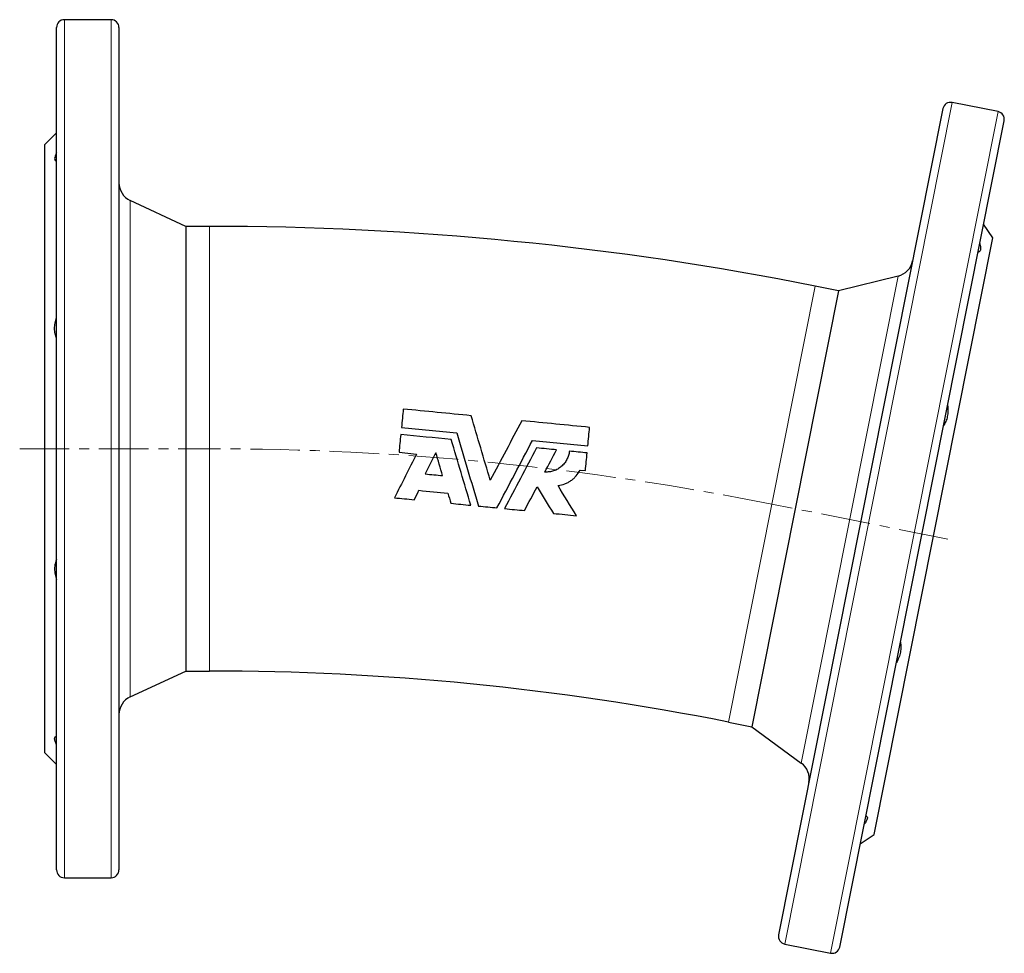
# Model space of a CAD drawing. Header units: millimetres. Extents: x 109 to 743, y 37 to 572.
# Tile 3 of 4: x 109 to 361, y 328 to 567. Entities that reach past the tile are written whole.
import ezdxf

# ---------------------------------------------------------------- set-up
doc = ezdxf.new("R2010")
doc.units = ezdxf.units.MM
doc.linetypes.add('CENTERX2', pattern=[20.32, 12.7, -2.54, 2.54, -2.54])
doc.layers.add('FORMAT', color=7, linetype='Continuous')

msp = doc.modelspace()

# ---------------------------------------------------------------- linework, layer by layer
at = {"color": 7, "linetype": 'Continuous', "lineweight": 25}
for p, q in [((132.2, 566.91), (120.2, 566.91)), ((118.2, 348.91), (118.2, 564.91)), ((134.2, 564.91), (134.2, 456.91)), ((359.54, 543.34), (347.78, 545.68)), ((345.42, 544.11), (303.28, 332.26)), ((318.98, 329.14), (361.12, 540.99)), ((118.2, 537.91), (115.2, 534.91)), ((115.2, 456.91), (115.2, 534.91)), ((151.35, 513.91), (137.09, 520.56)), ((157.41, 513.91), (151.35, 513.91)), ((151.35, 513.91), (151.35, 399.91)), ((358.21, 510.98), (355.85, 514.5)), ((342.99, 434.48), (358.21, 510.98)), ((333.94, 501.18), (318.65, 497.43)), ((318.65, 497.43), (296.41, 385.62)), ((318.65, 497.43), (312.71, 498.62)), ((115.2, 378.91), (115.2, 456.91)), ((134.2, 456.91), (134.2, 348.91)), ((205.99, 455.99), (210.47, 455.55)), ((252.4, 451.42), (253.76, 451.28)), ((327.77, 357.97), (342.99, 434.48)), ((137.09, 393.26), (151.35, 399.91)), ((151.35, 399.91), (157.41, 399.91)), ((290.47, 386.81), (296.41, 385.62)), ((296.41, 385.62), (309.1, 376.31)), ((115.2, 378.91), (118.2, 375.91)), ((324.24, 355.62), (327.77, 357.97)), ((120.2, 346.91), (132.2, 346.91)), ((304.86, 329.91), (316.63, 327.56))]:
    msp.add_line(p, q, dxfattribs=at)
at = {"color": 8, "linetype": 'Continuous', "lineweight": 18}
for p, q in [((120.2, 566.91), (120.2, 346.91)), ((132.2, 456.91), (132.2, 566.91)), ((347.78, 545.68), (304.86, 329.91)), ((316.63, 327.56), (359.54, 543.34)), ((137.09, 520.56), (137.09, 456.91)), ((157.41, 513.91), (157.41, 399.91)), ((309.1, 376.31), (333.94, 501.18)), ((312.71, 498.62), (290.47, 386.81)), ((132.2, 346.91), (132.2, 456.91)), ((137.09, 456.91), (137.09, 393.26))]:
    msp.add_line(p, q, dxfattribs=at)
at = {"color": 7, "linetype": 'Continuous', "lineweight": 25}
for centre, radius, start, end in [((120.2, 564.91), 2, 90, 180), ((132.2, 564.91), 2, 0, 90), ((347.39, 543.72), 2, 78.75, 168.75), ((359.15, 541.38), 2, 348.75, 78.75), ((139.2, 525.1), 5, 180, 245), ((157.41, -282.09), 796, 78.75, 90), ((332.75, 506.03), 5, 283.75, 348.75), ((157.41, -282.09), 682, 78.75, 90), ((139.2, 388.73), 5, 115, 180), ((306.15, 372.28), 5, 348.75, 53.75), ((120.2, 348.91), 2, 180, 270), ((132.2, 348.91), 2, 270, 0), ((305.25, 331.87), 2, 168.75, 258.75), ((317.02, 329.53), 2, 258.75, 348.75)]:
    msp.add_arc(centre, radius, start, end, dxfattribs=at)
for points, knots in [([(118.2, 532.8), (118.04, 532.49), (117.91, 532.21), (117.74, 531.7), (117.7, 531.47), (117.7, 531.09), (117.74, 530.94), (117.91, 530.71), (118.04, 530.63), (118.2, 530.59)], [0, 0, 0, 0, 0.25, 0.25, 0.5, 0.5, 0.75, 0.75, 1, 1, 1, 1]), ([(354.85, 509.49), (354.9, 509.33), (354.94, 509.17), (355.01, 508.87), (355.03, 508.73), (355.07, 508.46), (355.08, 508.33), (355.07, 508.1), (355.06, 508), (355.01, 507.72), (354.94, 507.58), (354.78, 507.43), (354.72, 507.4), (354.58, 507.35), (354.5, 507.33), (354.42, 507.33)], [0, 0, 0, 0, 0.125, 0.125, 0.25, 0.25, 0.375, 0.375, 0.5, 0.5, 0.75, 0.75, 0.875, 0.875, 1, 1, 1, 1]), ([(118.2, 485.22), (118.04, 485.59), (117.91, 485.98), (117.74, 486.81), (117.7, 487.26), (117.7, 488.18), (117.74, 488.65), (117.91, 489.61), (118.04, 490.08), (118.2, 490.55)], [0, 0, 0, 0, 0.25, 0.25, 0.5, 0.5, 0.75, 0.75, 1, 1, 1, 1]), ([(346.61, 468.06), (346.64, 467.81), (346.67, 467.56), (346.69, 467.07), (346.7, 466.83), (346.69, 466.35), (346.68, 466.11), (346.63, 465.63), (346.59, 465.4), (346.46, 464.72), (346.33, 464.3), (346.08, 463.71), (345.99, 463.52), (345.79, 463.16), (345.68, 462.99), (345.57, 462.83)], [0, 0, 0, 0, 0.125, 0.125, 0.25, 0.25, 0.375, 0.375, 0.5, 0.5, 0.75, 0.75, 0.875, 0.875, 1, 1, 1, 1]), ([(229.4, 448.8), (228.58, 451.58), (227.75, 454.35), (226.11, 459.87), (225.3, 462.62), (224.49, 465.36)], [0, 0, 0, 0, 0.5, 0.5, 1, 1, 1, 1]), ([(237.45, 464.09), (236.12, 461.56), (234.78, 459.02), (232.1, 453.92), (230.75, 451.37), (229.4, 448.8)], [0, 0, 0, 0, 0.5, 0.5, 1, 1, 1, 1]), ([(220.78, 460.96), (221.72, 457.82), (222.65, 454.69), (224.5, 448.44), (225.43, 445.32), (226.35, 442.21)], [0, 0, 0, 0, 0.5, 0.5, 1, 1, 1, 1]), ([(224.38, 442.41), (223.56, 445.2), (222.72, 448), (221.06, 453.61), (220.22, 456.43), (219.38, 459.26)], [0, 0, 0, 0, 0.5, 0.5, 1, 1, 1, 1]), ([(231.11, 441.74), (232.62, 444.61), (234.13, 447.49), (237.17, 453.26), (238.69, 456.15), (240.22, 459.05)], [0, 0, 0, 0, 0.5, 0.5, 1, 1, 1, 1]), ([(241.27, 457.11), (239.89, 454.5), (238.52, 451.89), (235.79, 446.71), (234.43, 444.12), (233.07, 441.55)], [0, 0, 0, 0, 0.5, 0.5, 1, 1, 1, 1]), ([(249.66, 456.28), (249.62, 455.9), (249.55, 455.53), (249.39, 454.99), (249.32, 454.81), (249.18, 454.46), (249.1, 454.28), (248.84, 453.77), (248.63, 453.46), (248.16, 452.86), (247.89, 452.59), (247.31, 452.09), (247, 451.88), (246.5, 451.6), (246.33, 451.51), (245.98, 451.35), (245.81, 451.29), (245.27, 451.11), (244.9, 451.02), (244.14, 450.92), (243.76, 450.91), (243.37, 450.93)], [0, 0, 0, 0, 0.125, 0.125, 0.1875, 0.1875, 0.25, 0.25, 0.375, 0.375, 0.5, 0.5, 0.625, 0.625, 0.6875, 0.6875, 0.75, 0.75, 0.875, 0.875, 1, 1, 1, 1]), ([(246.75, 447.48), (247.35, 447.55), (247.93, 447.69), (248.77, 448), (249.05, 448.13), (249.58, 448.41), (249.83, 448.56), (250.32, 448.9), (250.55, 449.09), (251, 449.49), (251.21, 449.7), (251.79, 450.38), (252.13, 450.88), (252.4, 451.42)], [0, 0, 0, 0, 0.25, 0.25, 0.375, 0.375, 0.5, 0.5, 0.625, 0.625, 0.75, 0.75, 1, 1, 1, 1]), ([(118.2, 428.6), (118.04, 428.24), (117.91, 427.85), (117.74, 427.01), (117.7, 426.56), (117.7, 425.65), (117.74, 425.18), (117.91, 424.21), (118.04, 423.74), (118.2, 423.27)], [0, 0, 0, 0, 0.25, 0.25, 0.5, 0.5, 0.75, 0.75, 1, 1, 1, 1]), ([(334.52, 407.29), (334.57, 407.1), (334.6, 406.9), (334.64, 406.49), (334.66, 406.28), (334.66, 405.86), (334.65, 405.65), (334.61, 405.21), (334.57, 404.98), (334.44, 404.3), (334.3, 403.85), (333.95, 402.94), (333.73, 402.49), (333.48, 402.06)], [0, 0, 0, 0, 0.125, 0.125, 0.25, 0.25, 0.375, 0.375, 0.5, 0.5, 0.75, 0.75, 1, 1, 1, 1]), ([(118.2, 381.02), (118.04, 381.33), (117.91, 381.61), (117.74, 382.12), (117.7, 382.35), (117.7, 382.73), (117.74, 382.88), (117.91, 383.11), (118.04, 383.19), (118.2, 383.23)], [0, 0, 0, 0, 0.25, 0.25, 0.5, 0.5, 0.75, 0.75, 1, 1, 1, 1]), ([(325.67, 362.79), (325.82, 362.72), (325.93, 362.63), (326.05, 362.37), (326.06, 362.21), (325.99, 361.84), (325.91, 361.62), (325.7, 361.27), (325.62, 361.15), (325.45, 360.89), (325.35, 360.76), (325.24, 360.63)], [0, 0, 0, 0, 0.25, 0.25, 0.5, 0.5, 0.75, 0.75, 0.875, 0.875, 1, 1, 1, 1])]:
    msp.add_open_spline(points, degree=3, knots=knots, dxfattribs=at)
for points in [[(207.08, 467.08), (206.93, 465.51), (206.77, 463.94), (206.62, 462.36)], [(224.49, 465.36), (218.68, 465.93), (212.88, 466.51), (207.08, 467.08)], [(206.62, 462.36), (211.34, 461.89), (216.06, 461.43), (220.78, 460.96)], [(254.85, 462.37), (249.05, 462.94), (243.25, 463.51), (237.45, 464.09)], [(254.39, 457.65), (254.54, 459.24), (254.7, 460.81), (254.85, 462.37)], [(206.44, 460.54), (206.29, 459.02), (206.14, 457.51), (205.99, 455.99)], [(219.38, 459.26), (215.07, 459.69), (210.75, 460.11), (206.44, 460.54)], [(240.22, 459.05), (244.94, 458.58), (249.67, 458.12), (254.39, 457.65)], [(246.36, 456.61), (244.66, 456.77), (242.97, 456.94), (241.27, 457.11)], [(210.47, 455.55), (208.58, 451.78), (206.7, 448.04), (204.84, 444.33)], [(215.43, 455.89), (214.52, 454.08), (213.61, 452.26), (212.7, 450.45)], [(217.18, 450.01), (216.6, 451.97), (216.02, 453.93), (215.43, 455.89)], [(243.37, 450.93), (244.37, 452.83), (245.37, 454.72), (246.36, 456.61)], [(254.21, 455.83), (252.69, 455.98), (251.18, 456.13), (249.66, 456.28)], [(253.76, 451.28), (253.91, 452.8), (254.06, 454.32), (254.21, 455.83)], [(212.7, 450.45), (214.2, 450.3), (215.69, 450.15), (217.18, 450.01)], [(238.17, 441.05), (239.23, 443.07), (240.31, 445.11), (241.39, 447.16)], [(241.39, 447.16), (242.79, 444.87), (244.18, 442.59), (245.56, 440.32)], [(251.47, 439.74), (249.91, 442.31), (248.33, 444.89), (246.75, 447.48)], [(204.84, 444.33), (206.53, 444.16), (208.21, 444), (209.9, 443.83)], [(209.9, 443.83), (210.3, 444.63), (210.7, 445.43), (211.11, 446.24)], [(211.11, 446.24), (213.58, 446), (216.05, 445.75), (218.52, 445.51)], [(218.52, 445.51), (218.77, 444.64), (219.03, 443.77), (219.29, 442.91)], [(219.29, 442.91), (220.99, 442.74), (222.69, 442.57), (224.38, 442.41)], [(226.35, 442.21), (227.93, 442.06), (229.52, 441.9), (231.11, 441.74)], [(233.07, 441.55), (234.77, 441.38), (236.47, 441.21), (238.17, 441.05)], [(245.56, 440.32), (247.53, 440.13), (249.5, 439.93), (251.47, 439.74)]]:
    msp.add_open_spline(points, degree=3, dxfattribs=at)
at = {"layer": 'FORMAT', "linetype": 'CENTERX2', "lineweight": 18}
for p, q in [((108.76, 456.91), (157.41, 456.91)), ((346.65, 433.75), (301.59, 442.71))]:
    msp.add_line(p, q, dxfattribs=at)
msp.add_arc((157.41, -282.09), 739, 78.75, 90, dxfattribs=at)

doc.saveas('drawing.dxf')
